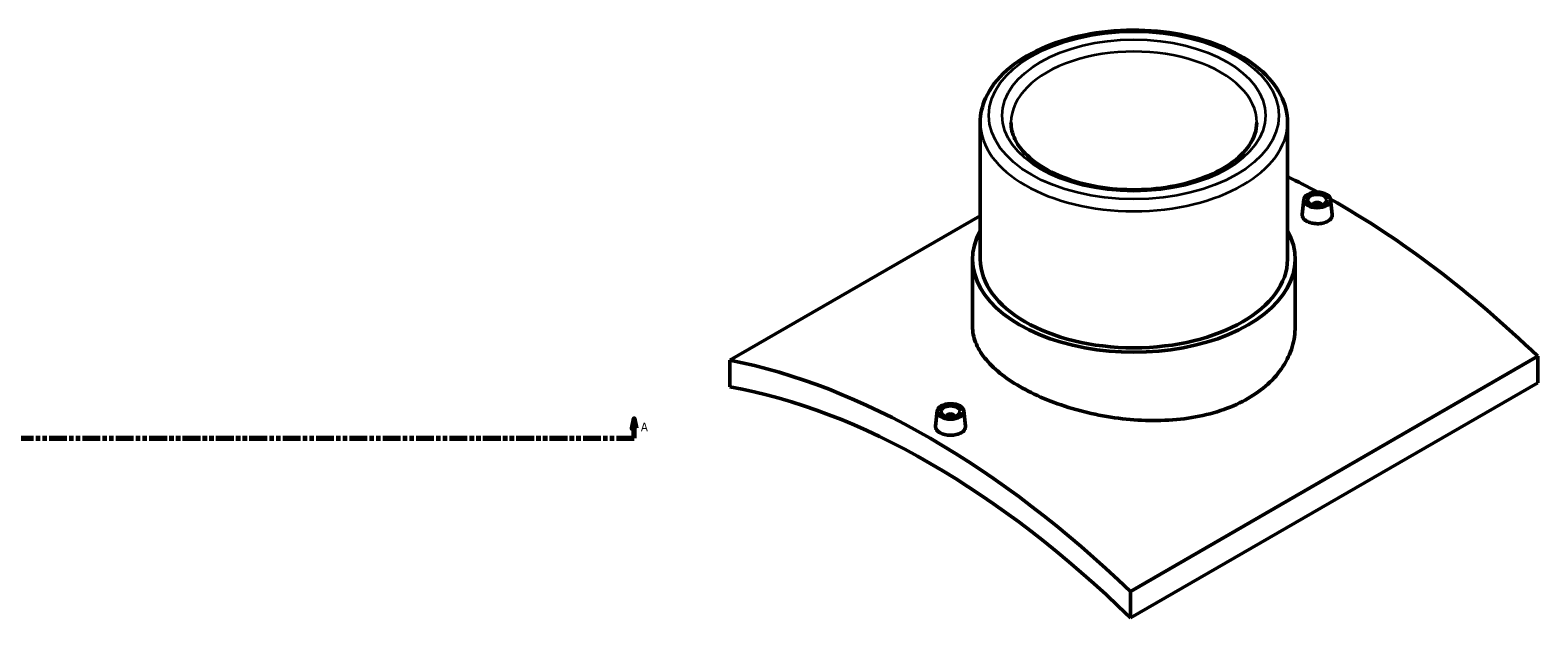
# Model space of a CAD drawing. Header units: millimetres. Extents: x -294 to 1633, y -345 to 2438.
# Tile 4 of 6: x 848 to 1633, y 905 to 1211. Entities that reach past the tile are written whole.
import ezdxf

# ---------------------------------------------------------------- set-up
doc = ezdxf.new("R2010")
doc.units = ezdxf.units.MM
doc.linetypes.add('DOUBLE_DASH_CHAIN', pattern=[1.2403, 0.6614, -0.0827, 0.1654, -0.0827, 0.1654, -0.0827])
for name, color, linetype, lineweight in [('Section Line (ANSI)', 7, 'DOUBLE_DASH_CHAIN', 70), ('Visible (ANSI)', 7, 'Continuous', 50), ('Visible Narrow (ANSI)', 7, 'Continuous', 35)]:
    doc.layers.add(name, color=color, linetype=linetype, lineweight=lineweight)
doc.styles.add('Label Text (ANSI)', font='tahoma.ttf')

# ---------------------------------------------------------------- blocks, each defined once
blk = doc.blocks.new('2dTransSection0')
at = {"layer": 'Section Line (ANSI)', "linetype": 'Continuous'}
for p, q in [((1162.6, 1008.35), (1161.6, 1003.35)), ((1162.6, 1003.35), (1162.6, 1008.35)), ((1163.6, 1003.35), (1162.6, 1008.35)), ((1153.33, 998.35), (1162.6, 998.35)), ((1161.6, 1003.35), (1163.6, 1003.35)), ((1162.6, 998.35), (1162.6, 1003.35))]:
    blk.add_line(p, q, dxfattribs=at)
at = {"layer": 'Section Line (ANSI)', "linetype": 'DOUBLE_DASH_CHAIN', "ltscale": 14.009244}
blk.add_line((267.17, 998.35), (1162.6, 998.35), dxfattribs=at)
at = {"layer": 'Section Line (ANSI)', "linetype": 'Continuous', "flags": 128}
blk.add_lwpolyline([(1163.6, 1003.35), (1162.6, 1008.35), (1161.6, 1003.35), (1163.6, 1003.35)], dxfattribs=at)
at = {"layer": 'Section Line (ANSI)'}
blk.add_solid([(1163.6, 1003.35), (1162.6, 1008.35), (1161.6, 1003.35), (1163.6, 1003.35)], dxfattribs=at)
at = {"layer": 'Section Line (ANSI)', "insert": (1166.07, 1001.85), "char_height": 4.57, "attachment_point": 7, "style": 'Label Text (ANSI)'}
blk.add_mtext('A', dxfattribs=at)

msp = doc.modelspace()

# ---------------------------------------------------------------- linework, layer by layer
at = {"layer": 'Visible (ANSI)'}
for p, q in [((1342.7982, 1162.7428), (1342.7982, 1091.5443)), ((1502.7982, 1162.7428), (1502.7982, 1091.5443)), ((1511.271, 1122.6579), (1510.4295, 1114.8194)), ((1516.2576, 1119.7622), (1516.2576, 1119.9584)), ((1520.2576, 1119.7622), (1520.2576, 1119.9584)), ((1525.2442, 1122.6579), (1526.085, 1114.826)), ((1212.4339, 1038.8725), (1342.7982, 1114.1384)), ((1338.7982, 1091.5443), (1338.7982, 1056.3526)), ((1506.7982, 1091.5443), (1506.7982, 1056.3526)), ((1212.4339, 1038.8725), (1212.4339, 1025.0731)), ((1633.1624, 1040.9138), (1421.0304, 918.4393)), ((1633.1624, 1040.9138), (1633.1624, 1027.1143)), ((1421.0304, 904.6399), (1633.1624, 1027.1143)), ((1320.3521, 1012.4309), (1319.5106, 1004.5924)), ((1325.3387, 1009.7314), (1325.3387, 1009.5351)), ((1329.3387, 1009.7314), (1329.3387, 1009.5351)), ((1334.3253, 1012.4309), (1335.1661, 1004.599)), ((1421.0304, 904.6399), (1421.0304, 918.4393))]:
    msp.add_line(p, q, dxfattribs=at)
for centre, major_axis, start_param, end_param in [((1528.8642, 740.2059), (233, -403.5678), 2.3874075, 2.43538219), ((1528.8642, 740.2059), (233, -403.5678), 2.03413208, 2.36722474), ((1518.2576, 1119.9584), (-2, 0), 2.96388205, 6.46089591), ((1422.7982, 1091.5443), (84, 0), 2.83174801, 6.59302995), ((1422.7982, 1091.5443), (-80, 0), 0, 3.14159265), ((1316.7321, 617.7314), (-233, 403.5678), 5.17572473, 5.81984956), ((1316.7321, 617.7314), (225, -389.7114), 2.02224405, 2.69014493), ((1327.3387, 1009.7314), (-2, 0), 2.96388205, 6.46089591)]:
    msp.add_ellipse(centre, major_axis=major_axis, ratio=0.57735027, start_param=start_param, end_param=end_param, dxfattribs=at)
for centre, major_axis in [((1518.2576, 1122.4079), (7, 0)), ((1518.2576, 1122.4079), (5, 0)), ((1327.3387, 1012.1809), (-7, 0)), ((1327.3387, 1012.1809), (5, 0))]:
    msp.add_ellipse(centre, major_axis=major_axis, ratio=0.57735027, dxfattribs=at)
for points, knots in [([(1502.7982, 1162.7428), (1502.7982, 1167.6851), (1501.5403, 1172.6114), (1496.6718, 1182.0807), (1492.9414, 1186.5908), (1483.247, 1194.8624), (1477.1459, 1198.5632), (1463.3084, 1204.6285), (1455.5568, 1206.9785), (1439.2535, 1210.0967), (1430.7084, 1210.8708), (1413.6542, 1210.7919), (1405.1483, 1209.9424), (1388.9776, 1206.6898), (1381.3175, 1204.2849), (1367.5838, 1198.0902), (1361.5165, 1194.2962), (1351.7038, 1185.6127), (1347.928, 1180.7236), (1343.7551, 1171.3697), (1342.7982, 1167.0606), (1342.7982, 1162.7428)], [0.78539816, 0.78539816, 0.78539816, 0.78539816, 1.07394729, 1.07394729, 1.38028561, 1.38028561, 1.70683233, 1.70683233, 2.03629793, 2.03629793, 2.36420829, 2.36420829, 2.69142455, 2.69142455, 3.01940009, 3.01940009, 3.34890725, 3.34890725, 3.67490408, 3.67490408, 3.92699082, 3.92699082, 3.92699082, 3.92699082]), ([(1486.7982, 1162.7428), (1486.7982, 1158.782), (1485.5288, 1154.7749), (1480.5113, 1147.3982), (1477.1087, 1144.0512), (1468.5847, 1138.179), (1463.5597, 1135.6276), (1452.2694, 1131.496), (1446.0038, 1129.9185), (1432.8515, 1127.9339), (1425.9635, 1127.5339), (1412.3021, 1127.9726), (1405.5312, 1128.8134), (1392.8441, 1131.6317), (1386.9273, 1133.6054), (1376.5753, 1138.4181), (1372.1347, 1141.2509), (1365.0942, 1147.3965), (1362.5122, 1150.701), (1359.4793, 1156.9264), (1358.7982, 1159.8407), (1358.7982, 1162.7428)], [5.49778714, 5.49778714, 5.49778714, 5.49778714, 5.87198716, 5.87198716, 6.19532336, 6.19532336, 6.5036618, 6.5036618, 6.8129421, 6.8129421, 7.12414572, 7.12414572, 7.43587345, 7.43587345, 7.7465075, 7.7465075, 8.05501977, 8.05501977, 8.36519451, 8.36519451, 8.6393798, 8.6393798, 8.6393798, 8.6393798]), ([(1523.8053, 1111.3126), (1523.1089, 1110.9106), (1522.2268, 1110.565), (1520.2941, 1110.1135), (1519.2435, 1110.0075), (1517.274, 1110.0217), (1516.2239, 1110.1428), (1514.2919, 1110.6155), (1513.4102, 1110.9669), (1512.0176, 1111.7709), (1511.4139, 1112.2772), (1510.6128, 1113.3824), (1510.4154, 1113.9815), (1510.4147, 1114.6344), (1510.4198, 1114.7266), (1510.4301, 1114.8194)], [2.36346481, 2.36346481, 2.36346481, 2.36346481, 2.65892271, 2.65892271, 2.95438061, 2.95438061, 3.24978892, 3.24978892, 3.54519722, 3.54519722, 3.84060552, 3.84060552, 4.13601383, 4.13601383, 4.18396325, 4.18396325, 4.18396325, 4.18396325]), ([(1526.0843, 1114.826), (1526.0949, 1114.7306), (1526.1003, 1114.6357), (1526.1009, 1113.9666), (1525.9047, 1113.3528), (1525.1051, 1112.2268), (1524.5017, 1111.7147), (1523.8053, 1111.3126)], [6.451309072, 6.451309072, 6.451309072, 6.451309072, 6.499478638, 6.499478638, 6.794936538, 6.794936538, 7.090394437, 7.090394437, 7.090394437, 7.090394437]), ([(1482.1951, 1018.9306), (1478.4573, 1016.7725), (1474.2359, 1014.826), (1465.0498, 1011.5755), (1460.0854, 1010.2712), (1449.7375, 1008.3909), (1444.3456, 1007.8128), (1433.5082, 1007.3499), (1428.0626, 1007.4646), (1417.5339, 1008.2458), (1412.0884, 1008.9397), (1401.2509, 1010.9205), (1395.8589, 1012.2062), (1385.5107, 1015.2627), (1380.5463, 1017.0354), (1371.3602, 1020.9066), (1367.1389, 1023.0052), (1359.6635, 1027.3212), (1356.1591, 1029.683), (1349.9875, 1034.6785), (1347.3197, 1037.3123), (1343.0383, 1042.7022), (1341.4212, 1045.4632), (1339.3009, 1050.9636), (1338.7982, 1053.7039), (1338.7982, 1056.3526)], [0, 0, 0, 0, 1.58584533, 1.58584533, 3.17169066, 3.17169066, 4.75753599, 4.75753599, 6.34338133, 6.34338133, 7.92916844, 7.92916844, 9.51495556, 9.51495556, 11.10074267, 11.10074267, 12.68652979, 12.68652979, 14.2723169, 14.2723169, 15.85810402, 15.85810402, 17.44389113, 17.44389113, 19.02967825, 19.02967825, 19.02967825, 19.02967825]), ([(1506.7982, 1056.3526), (1506.7982, 1052.9226), (1506.2953, 1049.3736), (1504.175, 1042.3553), (1502.5579, 1038.8868), (1498.2767, 1032.3209), (1495.609, 1029.2189), (1489.4373, 1023.6025), (1485.933, 1021.0886), (1482.1951, 1018.9306)], [44.40273782, 44.40273782, 44.40273782, 44.40273782, 45.98858315, 45.98858315, 47.57442848, 47.57442848, 49.16027381, 49.16027381, 50.74611914, 50.74611914, 50.74611914, 50.74611914]), ([(1332.8865, 1001.0856), (1332.1901, 1000.6835), (1331.308, 1000.338), (1329.3753, 999.8865), (1328.3247, 999.7804), (1326.3552, 999.7946), (1325.305, 999.9158), (1323.3731, 1000.3885), (1322.4914, 1000.7399), (1321.0988, 1001.5439), (1320.4951, 1002.0501), (1319.6939, 1003.1554), (1319.4965, 1003.7545), (1319.4959, 1004.4074), (1319.501, 1004.4996), (1319.5113, 1004.5923)], [0, 0, 0, 0, 0.2954579, 0.2954579, 0.5909158, 0.5909158, 0.8863241, 0.8863241, 1.18173241, 1.18173241, 1.47714071, 1.47714071, 1.77254901, 1.77254901, 1.82049844, 1.82049844, 1.82049844, 1.82049844]), ([(1335.1655, 1004.599), (1335.1761, 1004.5035), (1335.1814, 1004.4087), (1335.1821, 1003.7395), (1334.9859, 1003.1258), (1334.1863, 1001.9998), (1333.5829, 1001.4877), (1332.8865, 1001.0856)], [4.087844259, 4.087844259, 4.087844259, 4.087844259, 4.136013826, 4.136013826, 4.431471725, 4.431471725, 4.726929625, 4.726929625, 4.726929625, 4.726929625])]:
    msp.add_open_spline(points, degree=3, knots=knots, dxfattribs=at)
at = {"layer": 'Visible Narrow (ANSI)'}
for major_axis in [(75.5, 0), (68.5, 0)]:
    msp.add_ellipse((1422.7982, 1166.4171), major_axis=major_axis, ratio=0.57735027, dxfattribs=at)
for major_axis, start_param, end_param in [((-64, 0), 3.14159265, 6.28318531), ((-80, 0), 0, 3.14159265)]:
    msp.add_ellipse((1422.7982, 1162.7428), major_axis=major_axis, ratio=0.57735027, start_param=start_param, end_param=end_param, dxfattribs=at)

# ---------------------------------------------------------------- block references
at = {"layer": 'Section Line (ANSI)'}
msp.add_blockref('2dTransSection0', (0, 0), dxfattribs=at)

doc.saveas('drawing.dxf')
